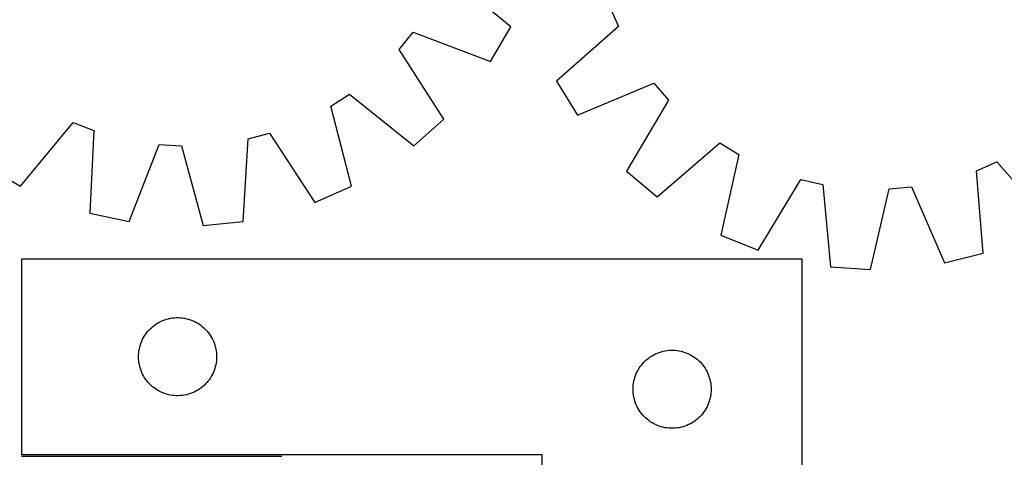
# Model space of a CAD drawing. Header units: millimetres. Extents: x 7 to 1493, y 7 to 2993.
# Tile 9 of 15: x 570 to 949, y 2366 to 2534. Entities that reach past the tile are written whole.
import ezdxf

# ---------------------------------------------------------------- set-up
doc = ezdxf.new("R2010")
doc.units = ezdxf.units.MM
doc.layers.add('COMMON', color=5, linetype='CONTINUOUS', true_color=0x0000ff)
doc.layers.add('CUT', color=7, linetype='CONTINUOUS', true_color=0x000000)

msp = doc.modelspace()

# ---------------------------------------------------------------- linework, layer by layer
at = {"layer": 'COMMON'}
msp.add_line((571.057099, 2366.675917), (671.057099, 2366.675917), dxfattribs=at)
at = {"layer": 'CUT'}
for p, q in [((759.035101, 2531.568763), (734.509139, 2551.754202)), ((797.069667, 2539.585908), (800.429964, 2531.697449)), ((751.309758, 2518.262763), (759.035101, 2531.568763)), ((800.429964, 2531.697449), (776.599121, 2510.695886)), ((716.20797, 2522.904002), (721.620136, 2529.554402)), ((721.620136, 2529.554402), (751.309758, 2518.262763)), ((733.295902, 2496.12757), (716.20797, 2522.904002)), ((776.599121, 2510.695886), (784.76907, 2497.658154)), ((784.76907, 2497.658154), (814.060751, 2509.945228)), ((814.060751, 2509.945228), (819.694251, 2503.481247)), ((689.887321, 2501.121203), (697.089684, 2505.773658)), ((697.089684, 2505.773658), (721.836884, 2485.860074)), ((697.864538, 2470.374841), (689.887321, 2501.121203)), ((819.694251, 2503.481247), (803.519612, 2476.143438)), ((570.7472, 2470.350576), (590.932639, 2494.876538)), ((590.932639, 2494.876538), (598.929997, 2491.784348)), ((721.836884, 2485.860074), (733.295902, 2496.12757)), ((598.929997, 2491.784348), (597.365608, 2460.058532)), ((658.123642, 2488.538059), (666.411184, 2490.737154)), ((666.411184, 2490.737154), (683.793534, 2464.150904)), ((612.407628, 2456.823074), (624.026182, 2486.386294)), ((624.026182, 2486.386294), (632.587661, 2485.916766)), ((632.587661, 2485.916766), (640.903655, 2455.260299)), ((656.209278, 2456.831435), (658.123642, 2488.538059)), ((815.318577, 2466.26847), (839.379706, 2487.0058)), ((839.379706, 2487.0058), (846.734963, 2482.599035)), ((846.734963, 2482.599035), (839.799815, 2451.600996)), ((557.441201, 2478.075919), (570.7472, 2470.350576)), ((937.955554, 2476.336822), (945.844013, 2479.697119)), ((945.844013, 2479.697119), (966.845576, 2455.866276)), ((803.519612, 2476.143438), (815.318577, 2466.26847)), ((940.589629, 2444.681864), (937.955554, 2476.336822)), ((683.793534, 2464.150904), (697.864538, 2470.374841)), ((854.07283, 2445.855424), (870.548136, 2473.013094)), ((870.548136, 2473.013094), (878.905166, 2471.094912)), ((878.905166, 2471.094912), (881.888369, 2439.470945)), ((897.238293, 2438.417187), (904.515059, 2469.336815)), ((904.515059, 2469.336815), (913.055817, 2470.094979)), ((913.055817, 2470.094979), (925.665355, 2440.940661)), ((597.365608, 2460.058532), (612.407628, 2456.823074)), ((640.903655, 2455.260299), (656.209278, 2456.831435)), ((839.799815, 2451.600996), (854.07283, 2445.855424)), ((925.665355, 2440.940661), (940.589629, 2444.681864)), ((871.057099, 2442.425918), (571.057099, 2442.425918)), ((571.057099, 2442.425918), (571.057099, 2367.425918)), ((871.057099, 2192.425918), (871.057099, 2442.425918)), ((881.888369, 2439.470945), (897.238293, 2438.417187)), ((622.053885, 2416.923507), (622.683443, 2417.371074)), ((622.683443, 2417.371074), (623.335207, 2417.785638)), ((623.335207, 2417.785638), (624.007448, 2418.1661)), ((624.007448, 2418.1661), (624.698383, 2418.511452)), ((624.698383, 2418.511452), (625.406181, 2418.820778)), ((625.406181, 2418.820778), (626.128963, 2419.093257)), ((626.128963, 2419.093257), (626.864815, 2419.328166)), ((626.864815, 2419.328166), (627.611783, 2419.524884)), ((627.611783, 2419.524884), (628.367888, 2419.682888)), ((628.367888, 2419.682888), (629.131124, 2419.801758)), ((629.131124, 2419.801758), (629.899467, 2419.881181)), ((629.899467, 2419.881181), (630.67088, 2419.920945)), ((630.67088, 2419.920945), (631.443318, 2419.920945)), ((631.443318, 2419.920945), (632.214731, 2419.881181)), ((632.214731, 2419.881181), (632.983074, 2419.801758)), ((632.983074, 2419.801758), (633.74631, 2419.682888)), ((633.74631, 2419.682888), (634.502415, 2419.524884)), ((634.502415, 2419.524884), (635.249384, 2419.328166)), ((635.249384, 2419.328166), (635.985235, 2419.093257)), ((635.985235, 2419.093257), (636.708017, 2418.820778)), ((636.708017, 2418.820778), (637.415815, 2418.511452)), ((637.415815, 2418.511452), (638.10675, 2418.1661)), ((638.10675, 2418.1661), (638.778991, 2417.785638)), ((638.778991, 2417.785638), (639.430755, 2417.371074)), ((639.430755, 2417.371074), (640.060313, 2416.923507)), ((618.400466, 2412.976361), (618.831674, 2413.617235)), ((618.831674, 2413.617235), (619.295302, 2414.235061)), ((619.295302, 2414.235061), (619.79012, 2414.8282)), ((619.79012, 2414.8282), (620.314816, 2415.395081)), ((620.314816, 2415.395081), (620.867999, 2415.934199)), ((620.867999, 2415.934199), (621.448201, 2416.444125)), ((621.448201, 2416.444125), (622.053885, 2416.923507)), ((640.060313, 2416.923507), (640.665997, 2416.444125)), ((640.665997, 2416.444125), (641.246199, 2415.934199)), ((641.246199, 2415.934199), (641.799382, 2415.395081)), ((641.799382, 2415.395081), (642.324078, 2414.8282)), ((642.324078, 2414.8282), (642.818896, 2414.235061)), ((642.818896, 2414.235061), (643.282524, 2413.617235)), ((643.282524, 2413.617235), (643.713732, 2412.976361)), ((616.767568, 2409.487641), (617.021347, 2410.2172)), ((617.021347, 2410.2172), (617.312346, 2410.932727)), ((617.312346, 2410.932727), (617.639793, 2411.632325)), ((617.639793, 2411.632325), (618.00282, 2412.314139)), ((618.00282, 2412.314139), (618.400466, 2412.976361)), ((643.713732, 2412.976361), (644.111378, 2412.314139)), ((644.111378, 2412.314139), (644.474405, 2411.632325)), ((644.474405, 2411.632325), (644.801853, 2410.932727)), ((644.801853, 2410.932727), (645.092851, 2410.2172)), ((645.092851, 2410.2172), (645.34663, 2409.487641)), ((616.076988, 2405.6981), (616.136601, 2406.468233)), ((616.136601, 2406.468233), (616.235781, 2407.234277)), ((616.235781, 2407.234277), (616.374264, 2407.994199)), ((616.374264, 2407.994199), (616.551683, 2408.745985)), ((616.551683, 2408.745985), (616.767568, 2409.487641)), ((645.34663, 2409.487641), (645.562515, 2408.745985)), ((645.562515, 2408.745985), (645.739934, 2407.994199)), ((645.739934, 2407.994199), (645.878418, 2407.234277)), ((645.878418, 2407.234277), (645.977597, 2406.468233)), ((645.977597, 2406.468233), (646.03721, 2405.6981)), ((814.007448, 2405.6661), (814.698383, 2406.011452)), ((814.698383, 2406.011452), (815.406181, 2406.320778)), ((815.406181, 2406.320778), (816.128963, 2406.593257)), ((816.128963, 2406.593257), (816.864815, 2406.828166)), ((816.864815, 2406.828166), (817.611783, 2407.024884)), ((817.611783, 2407.024884), (818.367888, 2407.182888)), ((818.367888, 2407.182888), (819.131124, 2407.301758)), ((819.131124, 2407.301758), (819.899467, 2407.381181)), ((819.899467, 2407.381181), (820.67088, 2407.420945)), ((820.67088, 2407.420945), (821.443318, 2407.420945)), ((821.443318, 2407.420945), (822.214731, 2407.381181)), ((822.214731, 2407.381181), (822.983074, 2407.301758)), ((822.983074, 2407.301758), (823.74631, 2407.182888)), ((823.74631, 2407.182888), (824.502415, 2407.024884)), ((824.502415, 2407.024884), (825.249384, 2406.828166)), ((825.249384, 2406.828166), (825.985235, 2406.593257)), ((825.985235, 2406.593257), (826.708017, 2406.320778)), ((826.708017, 2406.320778), (827.415815, 2406.011452)), ((827.415815, 2406.011452), (828.10675, 2405.6661)), ((616.057099, 2404.925918), (616.076988, 2405.6981)), ((616.076988, 2404.153737), (616.057099, 2404.925918)), ((616.136601, 2403.383603), (616.076988, 2404.153737)), ((616.235781, 2402.61756), (616.136601, 2403.383603)), ((616.374264, 2401.857637), (616.235781, 2402.61756)), ((645.878418, 2402.61756), (645.739934, 2401.857637)), ((645.977597, 2403.383603), (645.878418, 2402.61756)), ((646.03721, 2404.153737), (645.977597, 2403.383603)), ((646.03721, 2405.6981), (646.057099, 2404.925918)), ((646.057099, 2404.925918), (646.03721, 2404.153737)), ((809.295302, 2401.735061), (809.79012, 2402.3282)), ((809.79012, 2402.3282), (810.314816, 2402.895081)), ((810.314816, 2402.895081), (810.867999, 2403.434199)), ((810.867999, 2403.434199), (811.448201, 2403.944125)), ((811.448201, 2403.944125), (812.053885, 2404.423507)), ((812.053885, 2404.423507), (812.683443, 2404.871074)), ((812.683443, 2404.871074), (813.335207, 2405.285638)), ((813.335207, 2405.285638), (814.007448, 2405.6661)), ((828.10675, 2405.6661), (828.778991, 2405.285638)), ((828.778991, 2405.285638), (829.430755, 2404.871074)), ((829.430755, 2404.871074), (830.060313, 2404.423507)), ((830.060313, 2404.423507), (830.665997, 2403.944125)), ((830.665997, 2403.944125), (831.246199, 2403.434199)), ((831.246199, 2403.434199), (831.799382, 2402.895081)), ((831.799382, 2402.895081), (832.324078, 2402.3282)), ((832.324078, 2402.3282), (832.818896, 2401.735061)), ((616.551683, 2401.105851), (616.374264, 2401.857637)), ((616.767568, 2400.364196), (616.551683, 2401.105851)), ((617.021347, 2399.634637), (616.767568, 2400.364196)), ((617.312346, 2398.91911), (617.021347, 2399.634637)), ((617.639793, 2398.219511), (617.312346, 2398.91911)), ((644.801853, 2398.91911), (644.474405, 2398.219511)), ((645.092851, 2399.634637), (644.801853, 2398.91911)), ((645.34663, 2400.364196), (645.092851, 2399.634637)), ((645.562515, 2401.105851), (645.34663, 2400.364196)), ((645.739934, 2401.857637), (645.562515, 2401.105851)), ((807.021347, 2397.7172), (807.312346, 2398.432727)), ((807.312346, 2398.432727), (807.639793, 2399.132325)), ((807.639793, 2399.132325), (808.00282, 2399.814139)), ((808.00282, 2399.814139), (808.400466, 2400.476361)), ((808.400466, 2400.476361), (808.831674, 2401.117235)), ((808.831674, 2401.117235), (809.295302, 2401.735061)), ((832.818896, 2401.735061), (833.282524, 2401.117235)), ((833.282524, 2401.117235), (833.713732, 2400.476361)), ((833.713732, 2400.476361), (834.111378, 2399.814139)), ((834.111378, 2399.814139), (834.474405, 2399.132325)), ((834.474405, 2399.132325), (834.801853, 2398.432727)), ((834.801853, 2398.432727), (835.092851, 2397.7172)), ((618.00282, 2397.537697), (617.639793, 2398.219511)), ((618.400466, 2396.875475), (618.00282, 2397.537697)), ((618.831674, 2396.234602), (618.400466, 2396.875475)), ((619.295302, 2395.616776), (618.831674, 2396.234602)), ((619.79012, 2395.023636), (619.295302, 2395.616776)), ((620.314816, 2394.456756), (619.79012, 2395.023636)), ((642.324078, 2395.023636), (641.799382, 2394.456756)), ((642.818896, 2395.616776), (642.324078, 2395.023636)), ((643.282524, 2396.234602), (642.818896, 2395.616776)), ((643.713732, 2396.875475), (643.282524, 2396.234602)), ((644.111378, 2397.537697), (643.713732, 2396.875475)), ((644.474405, 2398.219511), (644.111378, 2397.537697)), ((806.136601, 2393.968233), (806.235781, 2394.734277)), ((806.235781, 2394.734277), (806.374264, 2395.494199)), ((806.374264, 2395.494199), (806.551683, 2396.245985)), ((806.551683, 2396.245985), (806.767568, 2396.987641)), ((806.767568, 2396.987641), (807.021347, 2397.7172)), ((835.092851, 2397.7172), (835.34663, 2396.987641)), ((835.34663, 2396.987641), (835.562515, 2396.245985)), ((835.562515, 2396.245985), (835.739934, 2395.494199)), ((835.739934, 2395.494199), (835.878418, 2394.734277)), ((835.878418, 2394.734277), (835.977597, 2393.968233)), ((620.867999, 2393.917638), (620.314816, 2394.456756)), ((621.448201, 2393.407712), (620.867999, 2393.917638)), ((622.053885, 2392.92833), (621.448201, 2393.407712)), ((622.683443, 2392.480763), (622.053885, 2392.92833)), ((623.335207, 2392.066199), (622.683443, 2392.480763)), ((624.007448, 2391.685736), (623.335207, 2392.066199)), ((624.698383, 2391.340384), (624.007448, 2391.685736)), ((625.406181, 2391.031059), (624.698383, 2391.340384)), ((626.128963, 2390.75858), (625.406181, 2391.031059)), ((636.708017, 2391.031059), (635.985235, 2390.75858)), ((637.415815, 2391.340384), (636.708017, 2391.031059)), ((638.10675, 2391.685736), (637.415815, 2391.340384)), ((638.778991, 2392.066199), (638.10675, 2391.685736)), ((639.430755, 2392.480763), (638.778991, 2392.066199)), ((640.060313, 2392.92833), (639.430755, 2392.480763)), ((640.665997, 2393.407712), (640.060313, 2392.92833)), ((641.246199, 2393.917638), (640.665997, 2393.407712)), ((641.799382, 2394.456756), (641.246199, 2393.917638)), ((806.057099, 2392.425918), (806.076988, 2393.1981)), ((806.076988, 2391.653737), (806.057099, 2392.425918)), ((806.076988, 2393.1981), (806.136601, 2393.968233)), ((806.136601, 2390.883603), (806.076988, 2391.653737)), ((806.235781, 2390.11756), (806.136601, 2390.883603)), ((835.977597, 2390.883603), (835.878418, 2390.11756)), ((835.977597, 2393.968233), (836.03721, 2393.1981)), ((836.03721, 2391.653737), (835.977597, 2390.883603)), ((836.03721, 2393.1981), (836.057099, 2392.425918)), ((836.057099, 2392.425918), (836.03721, 2391.653737)), ((626.864815, 2390.52367), (626.128963, 2390.75858)), ((627.611783, 2390.326953), (626.864815, 2390.52367)), ((628.367888, 2390.168949), (627.611783, 2390.326953)), ((629.131124, 2390.050078), (628.367888, 2390.168949)), ((629.899467, 2389.970655), (629.131124, 2390.050078)), ((630.67088, 2389.930891), (629.899467, 2389.970655)), ((631.443318, 2389.930891), (630.67088, 2389.930891)), ((632.214731, 2389.970655), (631.443318, 2389.930891)), ((632.983074, 2390.050078), (632.214731, 2389.970655)), ((633.74631, 2390.168949), (632.983074, 2390.050078)), ((634.502415, 2390.326953), (633.74631, 2390.168949)), ((635.249384, 2390.52367), (634.502415, 2390.326953)), ((635.985235, 2390.75858), (635.249384, 2390.52367)), ((806.374264, 2389.357637), (806.235781, 2390.11756)), ((806.551683, 2388.605851), (806.374264, 2389.357637)), ((806.767568, 2387.864196), (806.551683, 2388.605851)), ((807.021347, 2387.134637), (806.767568, 2387.864196)), ((807.312346, 2386.41911), (807.021347, 2387.134637)), ((835.092851, 2387.134637), (834.801853, 2386.41911)), ((835.34663, 2387.864196), (835.092851, 2387.134637)), ((835.562515, 2388.605851), (835.34663, 2387.864196)), ((835.739934, 2389.357637), (835.562515, 2388.605851)), ((835.878418, 2390.11756), (835.739934, 2389.357637)), ((807.639793, 2385.719511), (807.312346, 2386.41911)), ((808.00282, 2385.037697), (807.639793, 2385.719511)), ((808.400466, 2384.375475), (808.00282, 2385.037697)), ((808.831674, 2383.734602), (808.400466, 2384.375475)), ((809.295302, 2383.116776), (808.831674, 2383.734602)), ((833.282524, 2383.734602), (832.818896, 2383.116776)), ((833.713732, 2384.375475), (833.282524, 2383.734602)), ((834.111378, 2385.037697), (833.713732, 2384.375475)), ((834.474405, 2385.719511), (834.111378, 2385.037697)), ((834.801853, 2386.41911), (834.474405, 2385.719511)), ((809.79012, 2382.523636), (809.295302, 2383.116776)), ((810.314816, 2381.956756), (809.79012, 2382.523636)), ((810.867999, 2381.417638), (810.314816, 2381.956756)), ((811.448201, 2380.907712), (810.867999, 2381.417638)), ((812.053885, 2380.42833), (811.448201, 2380.907712)), ((812.683443, 2379.980763), (812.053885, 2380.42833)), ((813.335207, 2379.566199), (812.683443, 2379.980763)), ((814.007448, 2379.185736), (813.335207, 2379.566199)), ((828.778991, 2379.566199), (828.10675, 2379.185736)), ((829.430755, 2379.980763), (828.778991, 2379.566199)), ((830.060313, 2380.42833), (829.430755, 2379.980763)), ((830.665997, 2380.907712), (830.060313, 2380.42833)), ((831.246199, 2381.417638), (830.665997, 2380.907712)), ((831.799382, 2381.956756), (831.246199, 2381.417638)), ((832.324078, 2382.523636), (831.799382, 2381.956756)), ((832.818896, 2383.116776), (832.324078, 2382.523636)), ((814.698383, 2378.840384), (814.007448, 2379.185736)), ((815.406181, 2378.531059), (814.698383, 2378.840384)), ((816.128963, 2378.25858), (815.406181, 2378.531059)), ((816.864815, 2378.02367), (816.128963, 2378.25858)), ((817.611783, 2377.826953), (816.864815, 2378.02367)), ((818.367888, 2377.668949), (817.611783, 2377.826953)), ((819.131124, 2377.550078), (818.367888, 2377.668949)), ((819.899467, 2377.470655), (819.131124, 2377.550078)), ((820.67088, 2377.430891), (819.899467, 2377.470655)), ((821.443318, 2377.430891), (820.67088, 2377.430891)), ((822.214731, 2377.470655), (821.443318, 2377.430891)), ((822.983074, 2377.550078), (822.214731, 2377.470655)), ((823.74631, 2377.668949), (822.983074, 2377.550078)), ((824.502415, 2377.826953), (823.74631, 2377.668949)), ((825.249384, 2378.02367), (824.502415, 2377.826953)), ((825.985235, 2378.25858), (825.249384, 2378.02367)), ((826.708017, 2378.531059), (825.985235, 2378.25858)), ((827.415815, 2378.840384), (826.708017, 2378.531059)), ((828.10675, 2379.185736), (827.415815, 2378.840384)), ((571.057099, 2367.425918), (771.057099, 2367.425918)), ((771.057099, 2367.425918), (771.057099, 2192.425918))]:
    msp.add_line(p, q, dxfattribs=at)

doc.saveas('drawing.dxf')
